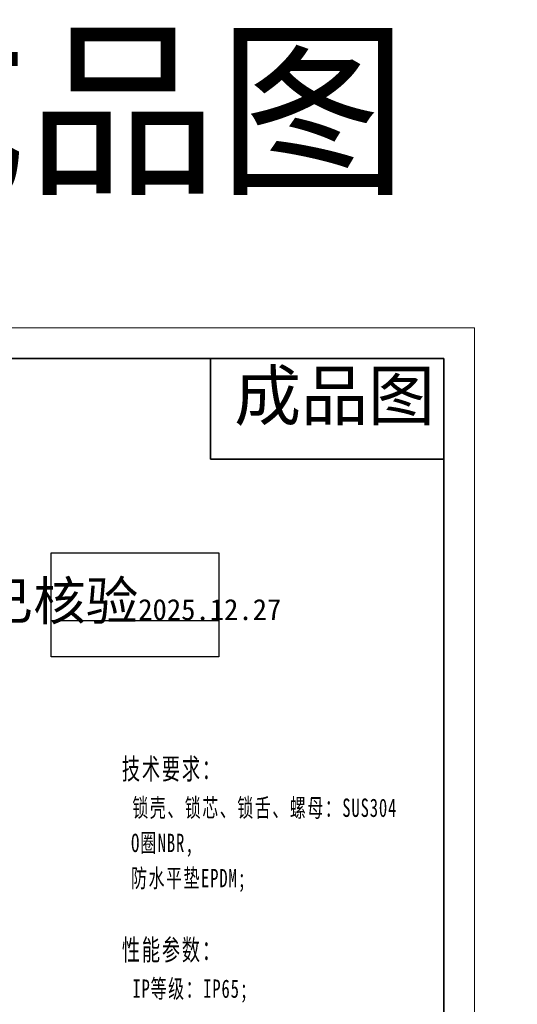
# Model space of a CAD drawing. Header units: millimetres. Extents: x 3087 to 3354, y 1301 to 1530.
# Tile 15 of 15: x 3283 to 3354, y 1389 to 1530. Entities that reach past the tile are written whole.
import ezdxf

# ---------------------------------------------------------------- set-up
doc = ezdxf.new("R2010")
doc.units = ezdxf.units.MM
doc.linetypes.add('虚线', pattern=[2, 1, -1])
for name, color, linetype, lineweight in [('尺寸线层', 3, 'Continuous', 18), ('粗实线层', 7, 'Continuous', 35), ('细实线层', 3, 'Continuous', 18), ('虚线层', 6, '虚线', 18)]:
    doc.layers.add(name, color=color, linetype=linetype, lineweight=lineweight)
doc.styles.get("Standard").update_dxf_attribs({"font": 'arial.ttf'})
doc.styles.add('TEXTSTYLE_2', font='arial.ttf')
doc.styles.add('标准', font='txt', dxfattribs={"width": 0.667})

msp = doc.modelspace()

# ---------------------------------------------------------------- linework, layer by layer
at = {"layer": 'Defpoints', "color": 1}
msp.add_line((3287.318, 1443.54), (3311.288, 1443.54), dxfattribs=at)
msp.add_lwpolyline([(3287.318, 1453.196), (3311.288, 1453.196), (3311.288, 1438.319), (3287.318, 1438.319)], close=True, dxfattribs=at)
at = {"layer": '粗实线层'}
for p, q in [((3310.118, 1481.008), (3310.118, 1466.608)), ((3310.118, 1466.608), (3343.507, 1466.608))]:
    msp.add_line(p, q, dxfattribs=at)
msp.add_lwpolyline([(3102.996, 1481.008), (3343.507, 1481.008), (3343.507, 1304.432), (3102.996, 1304.432)], close=True, dxfattribs=at)
at = {"layer": '细实线层'}
msp.add_lwpolyline([(3087.359, 1485.394), (3347.893, 1485.394), (3347.893, 1301.177), (3087.359, 1301.177)], close=True, dxfattribs=at)

# ---------------------------------------------------------------- texts
at = {"color": 3, "linetype": 'Continuous', "insert": (3313.503, 1479.229), "char_height": 7.0178, "width": 30.83982, "attachment_point": 1, "line_spacing_factor": 0.9, "style": 'TEXTSTYLE_2'}
msp.add_mtext('成品图', dxfattribs=at)
at = {"layer": 'Defpoints', "color": 1, "insert": (3298.735, 1446.035), "char_height": 5.51181, "attachment_point": 5}
msp.add_mtext_dynamic_manual_height_columns('{\\fSimSun|b0|i0|c134|p34;已核验\\H0.5461x;2025.12.27}', width=43.48818, gutter_width=1, heights=[44.644], dxfattribs=at)
at = {"layer": '尺寸线层', "insert": (3297.433, 1423.786), "char_height": 2.625, "width": 85.30841, "attachment_point": 1, "line_spacing_factor": 1.15057, "style": '标准'}
msp.add_mtext('{\\H1.14286x;\\T1.1;技术要求：\\P \\H0.875x;锁壳、锁芯、锁舌、螺母：SUS304^I\\P O圈NBR,\\P 防水平垫EPDM;\\P\\P\\H1.14286x;性能参数：\\P \\H0.875x;IP等级：IP65;\\P 解锁扭矩：小于等于0.79N/M;\\P 极限载荷：700N;\\P 固定螺丝扭矩：小于等于9N/M;\\P 固定螺母扭矩：不大于19N/m;\\P 门板厚度：Ts=1-35mm;\\P\\H1.14286x;功能：\\P旋转90度开关门。}', dxfattribs=at)
at = {"layer": '虚线层', "color": 4, "insert": (3094.98, 1526.62), "char_height": 20, "attachment_point": 1}
msp.add_mtext_dynamic_manual_height_columns('D1-1405{\\fSimSun|b0|i0|c134|p34;-037成品图}', width=246.94173, gutter_width=1, heights=[0], dxfattribs=at)

doc.saveas('drawing.dxf')
